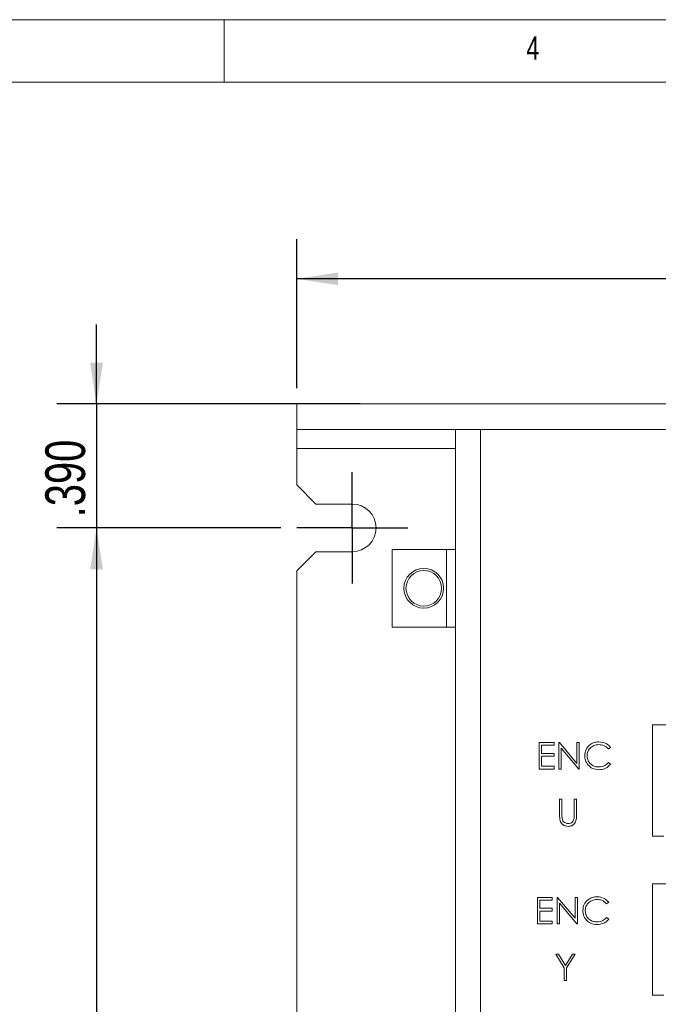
# Model space of a CAD drawing. Header units: inches. Extents: x 0.2 to 16.3, y 0.2 to 11.5.
# Tile 53 of 69: x 5.7 to 7.7, y 8.4 to 11.5. Entities that reach past the tile are written whole.
import ezdxf

# ---------------------------------------------------------------- set-up
doc = ezdxf.new("R2010")
doc.units = ezdxf.units.IN
doc.header["$MEASUREMENT"] = 0
doc.layers.add('FORMAT', color=7, linetype='Continuous')
doc.styles.add('SLDTEXTSTYLE0', font='TXT', dxfattribs={"width": 0.75})
doc.dimstyles.new('SLDDIMSTYLE0', dxfattribs={"dimtxt": 0.125, "dimasz": 0.13, "dimexe": 0, "dimexo": 0.0625, "dimgap": 0.03125, "dimtad": 2, "dimdec": 3, "dimzin": 4, "dimdsep": 46, "dimtxsty": 'Standard', "dimsah": 1, "dimcen": 0.09, "dimadec": 0, "dimazin": 0, "dimtfac": 1, "dimtdec": 3, "dimtofl": 0, "dimtmove": 0, "dimatfit": 3, "dimfxl": 0, "dimtolj": 1, "dimtzin": 12, "dimarcsym": 0})
doc.dimstyles.new('SLDDIMSTYLE1', dxfattribs={"dimtxt": 0.125, "dimasz": 0.13, "dimexe": 0, "dimexo": 0.0625, "dimgap": 0.03125, "dimtad": 2, "dimdec": 3, "dimzin": 4, "dimdsep": 46, "dimtxsty": 'Standard', "dimsah": 1, "dimcen": 0.09, "dimadec": 0, "dimazin": 0, "dimtfac": 1, "dimtdec": 3, "dimtofl": 0, "dimtmove": 0, "dimatfit": 3, "dimfxl": 0, "dimtolj": 1, "dimtzin": 12, "dimarcsym": 0})

# ---------------------------------------------------------------- blocks, each defined once
blk = doc.blocks.new('*D3')
at = {"layer": 'FORMAT'}
for p, q in [((6.5277, 10.3368), (6.5277, 10.8055)), ((11.5277, 10.3368), (11.5277, 10.8055)), ((11.5277, 10.6805), (6.5277, 10.6805))]:
    blk.add_line(p, q, dxfattribs=at)
for points in [[(6.5277, 10.6805), (6.6577, 10.6605), (6.6577, 10.7005)], [(11.5277, 10.6805), (11.3977, 10.7005), (11.3977, 10.6605)]]:
    blk.add_solid(points, dxfattribs=at)
at = {"layer": 'FORMAT', "insert": (8.8199, 10.8416), "char_height": 0.125, "attachment_point": 1, "style": 'SLDTEXTSTYLE0'}
blk.add_mtext('5.000', dxfattribs=at)
blk = doc.blocks.new('*D4')
at = {"layer": 'FORMAT'}
for p, q in [((5.8977, 10.2868), (5.8977, 10.5368)), ((6.7277, 10.2868), (5.7727, 10.2868)), ((5.8977, 10.2868), (5.8977, 9.8968)), ((6.4777, 9.8968), (5.7727, 9.8968)), ((5.8977, 9.8968), (5.8977, 9.6468))]:
    blk.add_line(p, q, dxfattribs=at)
for points in [[(5.8977, 10.2868), (5.9177, 10.4168), (5.8777, 10.4168)], [(5.8977, 9.8968), (5.8777, 9.7668), (5.9177, 9.7668)]]:
    blk.add_solid(points, dxfattribs=at)
at = {"layer": 'FORMAT', "insert": (5.7366, 9.9302), "char_height": 0.125, "attachment_point": 1, "rotation": 90, "style": 'SLDTEXTSTYLE0'}
blk.add_mtext('.390', dxfattribs=at)
blk = doc.blocks.new('*D5')
at = {"layer": 'FORMAT'}
for p, q in [((6.4777, 9.8968), (5.7727, 9.8968)), ((5.8977, 9.8968), (5.8977, 6.6468)), ((6.4777, 6.6468), (5.7727, 6.6468))]:
    blk.add_line(p, q, dxfattribs=at)
for points in [[(5.8977, 9.8968), (5.8777, 9.7668), (5.9177, 9.7668)], [(5.8977, 6.6468), (5.9177, 6.7768), (5.8777, 6.7768)]]:
    blk.add_solid(points, dxfattribs=at)
at = {"layer": 'FORMAT', "insert": (5.7366, 8.064), "char_height": 0.125, "attachment_point": 1, "rotation": 90, "style": 'SLDTEXTSTYLE0'}
blk.add_mtext('3.250', dxfattribs=at)
blk = doc.blocks.new('SW_CENTERMARKSYMBOL_0')
at = {"layer": 'FORMAT', "color": 0}
for p, q in [((0, 0.1), (0, 0.175)), ((0, 0), (0, 0.1)), ((-0.1, 0), (-0.175, 0)), ((0, 0), (-0.1, 0)), ((0, 0), (0, -0.1)), ((0, 0), (0.1, 0)), ((0.1, 0), (0.175, 0)), ((0, -0.1), (0, -0.175))]:
    blk.add_line(p, q, dxfattribs=at)

msp = doc.modelspace()

# ---------------------------------------------------------------- linework, layer by layer
at = {"color": 7, "linetype": 'Continuous', "lineweight": 0}
for p, q in [((16.3386, 11.4961), (0.1969, 11.4961)), ((6.2992, 11.2992), (6.2992, 11.4961)), ((16.1417, 11.2992), (0.3937, 11.2992))]:
    msp.add_line(p, q, dxfattribs=at)
at = {"color": 7, "linetype": 'Continuous', "lineweight": 15}
for p, q in [((6.5277, 10.2868), (6.5277, 10.2068)), ((11.5277, 10.2868), (6.5277, 10.2868)), ((6.5877, 10.2868), (6.5277, 10.2868)), ((6.7027, 10.2868), (6.5877, 10.2868)), ((6.7777, 10.2868), (6.7027, 10.2868)), ((11.5277, 10.2068), (6.5277, 10.2068)), ((6.5877, 10.2068), (6.5277, 10.2068)), ((6.5277, 10.2068), (6.5277, 10.1468)), ((6.7027, 10.2068), (6.5877, 10.2068)), ((6.7777, 10.2068), (6.7027, 10.2068)), ((7.0277, 6.2908), (7.0277, 10.2068)), ((7.1067, 10.2068), (7.1067, 6.2908)), ((6.5277, 10.1468), (6.5277, 10.0318)), ((7.0277, 10.1468), (6.5277, 10.1468)), ((6.5277, 10.0318), (6.5877, 9.9718)), ((6.5877, 9.9718), (6.7027, 9.9718)), ((6.8277, 9.8293), (6.8277, 9.5843)), ((6.9987, 9.8293), (6.8277, 9.8293)), ((6.9987, 9.8293), (7.0277, 9.8293)), ((6.9987, 9.8293), (6.9987, 9.5843)), ((6.5877, 9.8218), (6.5277, 9.7618)), ((6.7027, 9.8218), (6.5877, 9.8218)), ((6.5277, 9.7618), (6.5277, 6.7818)), ((6.8277, 9.5843), (6.9987, 9.5843)), ((7.0277, 9.5843), (6.9987, 9.5843)), ((7.6477, 9.2768), (10.3927, 9.2768)), ((7.6477, 8.9268), (7.6477, 9.2768)), ((7.2911, 9.2213), (7.3381, 9.2213)), ((7.2911, 9.1379), (7.2911, 9.2213)), ((7.2986, 9.2127), (7.2986, 9.1871)), ((7.3381, 9.2127), (7.2986, 9.2127)), ((7.3381, 9.2213), (7.3381, 9.2127)), ((7.3531, 9.2213), (7.3546, 9.2213)), ((7.3531, 9.1379), (7.3531, 9.2213)), ((7.3546, 9.2213), (7.4097, 9.1557)), ((7.4155, 9.1379), (7.3605, 9.2034)), ((7.3605, 9.2034), (7.3605, 9.1379)), ((7.4097, 9.2213), (7.4172, 9.2213)), ((7.4097, 9.1557), (7.4097, 9.2213)), ((7.4172, 9.2213), (7.4172, 9.1379)), ((7.5155, 9.206), (7.5089, 9.201)), ((7.2986, 9.1871), (7.3381, 9.1871)), ((7.2986, 9.1785), (7.2986, 9.1465)), ((7.3381, 9.1785), (7.2986, 9.1785)), ((7.3381, 9.1871), (7.3381, 9.1785)), ((7.2986, 9.1465), (7.3381, 9.1465)), ((7.3381, 9.1465), (7.3381, 9.1379)), ((7.5089, 9.1582), (7.5155, 9.1533)), ((7.3381, 9.1379), (7.2911, 9.1379)), ((7.3605, 9.1379), (7.3531, 9.1379)), ((7.4172, 9.1379), (7.4155, 9.1379)), ((7.3552, 9.043), (7.3627, 9.043)), ((7.3552, 8.9927), (7.3552, 9.043)), ((7.3627, 9.043), (7.3627, 8.9931)), ((7.4011, 9.043), (7.4086, 9.043)), ((7.4011, 8.9931), (7.4011, 9.043)), ((7.4086, 9.043), (7.4086, 8.9927)), ((7.6829, 8.9268), (7.6477, 8.9268)), ((7.6477, 8.7768), (10.3927, 8.7768)), ((7.6477, 8.4268), (7.6477, 8.7768)), ((7.2852, 8.7338), (7.3322, 8.7338)), ((7.2852, 8.6505), (7.2852, 8.7338)), ((7.2927, 8.7253), (7.2927, 8.6996)), ((7.3322, 8.7253), (7.2927, 8.7253)), ((7.3322, 8.7338), (7.3322, 8.7253)), ((7.3472, 8.7338), (7.3488, 8.7338)), ((7.3472, 8.6505), (7.3472, 8.7338)), ((7.3488, 8.7338), (7.4038, 8.6682)), ((7.4096, 8.6505), (7.3547, 8.7159)), ((7.3547, 8.7159), (7.3547, 8.6505)), ((7.4038, 8.7338), (7.4113, 8.7338)), ((7.4038, 8.6682), (7.4038, 8.7338)), ((7.4113, 8.7338), (7.4113, 8.6505)), ((7.5096, 8.7185), (7.503, 8.7135)), ((7.2927, 8.6996), (7.3322, 8.6996)), ((7.2927, 8.6911), (7.2927, 8.659)), ((7.3322, 8.6911), (7.2927, 8.6911)), ((7.3322, 8.6996), (7.3322, 8.6911)), ((7.3322, 8.6505), (7.2852, 8.6505)), ((7.2927, 8.659), (7.3322, 8.659)), ((7.3322, 8.659), (7.3322, 8.6505)), ((7.3547, 8.6505), (7.3472, 8.6505)), ((7.4113, 8.6505), (7.4096, 8.6505)), ((7.503, 8.6708), (7.5096, 8.6658)), ((7.3429, 8.5556), (7.3515, 8.5556)), ((7.3696, 8.5118), (7.3429, 8.5556)), ((7.3515, 8.5556), (7.3734, 8.5197)), ((7.3734, 8.5197), (7.3953, 8.5556)), ((7.4038, 8.5556), (7.3771, 8.5118)), ((7.3953, 8.5556), (7.4038, 8.5556)), ((7.3696, 8.4722), (7.3696, 8.5118)), ((7.3771, 8.5118), (7.3771, 8.4722)), ((7.3771, 8.4722), (7.3696, 8.4722)), ((7.6829, 8.4268), (7.6477, 8.4268))]:
    msp.add_line(p, q, dxfattribs=at)
for radius in [0.0625, 0.056]:
    msp.add_circle((6.9277, 9.7068), radius, dxfattribs=at)
msp.add_arc((6.7027, 9.8968), 0.075, 270, 90, dxfattribs=at)
for points, knots in [([(7.4343, 9.1801), (7.435, 9.1866), (7.4365, 9.1997), (7.4489, 9.214), (7.4637, 9.2223), (7.474, 9.223), (7.4791, 9.2234)], [0, 0, 0, 0, 0.279512, 0.55908, 0.779374, 1, 1, 1, 1]), ([(7.4786, 9.2149), (7.4733, 9.2143), (7.4627, 9.213), (7.4503, 9.204), (7.4429, 9.1921), (7.4421, 9.1837), (7.4417, 9.1795)], [0, 0, 0, 0, 0.2798566, 0.5595191, 0.779686, 1, 1, 1, 1]), ([(7.5089, 9.201), (7.5041, 9.2055), (7.4954, 9.2135), (7.4838, 9.2144), (7.4786, 9.2149)], [0, 0, 0, 0, 0.5584272, 1, 1, 1, 1]), ([(7.4791, 9.2234), (7.4871, 9.2225), (7.5014, 9.2209), (7.5112, 9.2106), (7.5155, 9.206)], [0, 0, 0, 0, 0.559517, 1, 1, 1, 1]), ([(7.4448, 9.1504), (7.4414, 9.1554), (7.4352, 9.1645), (7.4346, 9.1753), (7.4343, 9.1801)], [0, 0, 0, 0, 0.5590282, 1, 1, 1, 1]), ([(7.4417, 9.1795), (7.4424, 9.1741), (7.4436, 9.1634), (7.4541, 9.1517), (7.4665, 9.1452), (7.4749, 9.1447), (7.4792, 9.1444)], [0, 0, 0, 0, 0.2794349, 0.5589217, 0.7792829, 1, 1, 1, 1]), ([(7.4792, 9.1358), (7.4718, 9.1364), (7.4587, 9.1375), (7.4491, 9.1465), (7.4448, 9.1504)], [0, 0, 0, 0, 0.5598049, 1, 1, 1, 1]), ([(7.4792, 9.1444), (7.4856, 9.1451), (7.4971, 9.1465), (7.5053, 9.1547), (7.5089, 9.1582)], [0, 0, 0, 0, 0.558773, 1, 1, 1, 1]), ([(7.5155, 9.1533), (7.5129, 9.1503), (7.5078, 9.1445), (7.4954, 9.1374), (7.4853, 9.1364), (7.4792, 9.1358)], [0, 0, 0, 0, 0.28041, 0.560796, 1, 1, 1, 1]), ([(7.3567, 8.9751), (7.3562, 8.9784), (7.3552, 8.9842), (7.3552, 8.9901), (7.3552, 8.9927)], [0, 0, 0, 0, 0.5594978, 1, 1, 1, 1]), ([(7.3627, 8.9931), (7.3627, 8.991), (7.3627, 8.9873), (7.3629, 8.9836), (7.363, 8.982)], [0, 0, 0, 0, 0.56013, 1, 1, 1, 1]), ([(7.4086, 8.9927), (7.4086, 8.988), (7.4084, 8.9788), (7.4034, 8.9665), (7.3937, 8.9587), (7.3864, 8.9579), (7.3827, 8.9575)], [0, 0, 0, 0, 0.281654, 0.560111, 0.780079, 1, 1, 1, 1]), ([(7.4003, 8.9802), (7.4006, 8.9826), (7.4012, 8.9869), (7.4012, 8.9912), (7.4011, 8.9931)], [0, 0, 0, 0, 0.559624, 1, 1, 1, 1]), ([(7.3827, 8.9575), (7.3796, 8.9578), (7.3732, 8.9582), (7.3653, 8.9623), (7.3594, 8.9682), (7.3576, 8.9728), (7.3567, 8.9751)], [0, 0, 0, 0, 0.280221, 0.559914, 0.77995, 1, 1, 1, 1]), ([(7.363, 8.982), (7.3635, 8.9795), (7.3646, 8.9744), (7.3717, 8.9678), (7.3783, 8.9667), (7.3823, 8.9661)], [0, 0, 0, 0, 0.281059, 0.56082, 1, 1, 1, 1]), ([(7.3823, 8.9661), (7.3846, 8.9663), (7.3892, 8.9668), (7.3948, 8.9704), (7.3986, 8.975), (7.3997, 8.9784), (7.4003, 8.9802)], [0, 0, 0, 0, 0.279785, 0.559378, 0.779569, 1, 1, 1, 1]), ([(7.4284, 8.6926), (7.4291, 8.6992), (7.4307, 8.7122), (7.443, 8.7265), (7.4578, 8.7348), (7.4681, 8.7356), (7.4732, 8.736)], [0, 0, 0, 0, 0.279512, 0.559079, 0.779373, 1, 1, 1, 1]), ([(7.4728, 8.7274), (7.4674, 8.7268), (7.4568, 8.7256), (7.4444, 8.7165), (7.437, 8.7046), (7.4362, 8.6963), (7.4359, 8.6921)], [0, 0, 0, 0, 0.279856, 0.559518, 0.779685, 1, 1, 1, 1]), ([(7.503, 8.7135), (7.4982, 8.718), (7.4896, 8.726), (7.4779, 8.727), (7.4728, 8.7274)], [0, 0, 0, 0, 0.5584272, 1, 1, 1, 1]), ([(7.4732, 8.736), (7.4812, 8.7351), (7.4955, 8.7335), (7.5053, 8.7231), (7.5096, 8.7185)], [0, 0, 0, 0, 0.559516, 1, 1, 1, 1]), ([(7.439, 8.6629), (7.4355, 8.668), (7.4293, 8.677), (7.4287, 8.6878), (7.4284, 8.6926)], [0, 0, 0, 0, 0.559029, 1, 1, 1, 1]), ([(7.4359, 8.6921), (7.4365, 8.6867), (7.4378, 8.6759), (7.4482, 8.6643), (7.4606, 8.6578), (7.469, 8.6572), (7.4733, 8.6569)], [0, 0, 0, 0, 0.279434, 0.558921, 0.779282, 1, 1, 1, 1]), ([(7.4733, 8.6483), (7.466, 8.649), (7.4528, 8.6501), (7.4432, 8.659), (7.439, 8.6629)], [0, 0, 0, 0, 0.559804, 1, 1, 1, 1]), ([(7.4733, 8.6569), (7.4797, 8.6577), (7.4913, 8.6591), (7.4994, 8.6672), (7.503, 8.6708)], [0, 0, 0, 0, 0.558773, 1, 1, 1, 1]), ([(7.5096, 8.6658), (7.507, 8.6629), (7.5019, 8.657), (7.4895, 8.6499), (7.4795, 8.6489), (7.4733, 8.6483)], [0, 0, 0, 0, 0.28041, 0.560796, 1, 1, 1, 1])]:
    msp.add_open_spline(points, degree=3, knots=knots, dxfattribs=at)

# ---------------------------------------------------------------- block references
at = {"layer": 'FORMAT'}
msp.add_blockref('SW_CENTERMARKSYMBOL_0', (6.7027, 9.8968), dxfattribs=at)

# ---------------------------------------------------------------- texts
at = {"color": 7, "linetype": 'Continuous', "lineweight": 0, "insert": (7.2507, 11.4436), "char_height": 0.0729, "attachment_point": 1, "style": 'SLDTEXTSTYLE0'}
msp.add_mtext('4', dxfattribs=at)

# ---------------------------------------------------------------- dimensions: what is measured, and where the dimension line sits
at = {"layer": 'FORMAT'}
dim = msp.add_linear_dim(base=(6.5277, 10.6805), p1=(11.5277, 10.2868), p2=(6.5277, 10.2868), dimstyle='SLDDIMSTYLE0', dxfattribs=at)
dim.commit()
dim.dimension.update_dxf_attribs({"geometry": '*D3', "text_midpoint": (9.0277, 10.6805), "dimtype": 160})
for base, p1, p2, dimstyle, picture, middle in [((5.8977, 9.8968), (6.7777, 10.2868), (6.5277, 9.8968), 'SLDDIMSTYLE1', '*D4', (5.8977, 10.0918)), ((5.8977, 6.6468), (6.5277, 9.8968), (6.5277, 6.6468), 'SLDDIMSTYLE0', '*D5', (5.8977, 8.2718))]:
    dim = msp.add_linear_dim(base=base, p1=p1, p2=p2, angle=90, dimstyle=dimstyle, dxfattribs=at)
    dim.commit()
    dim.dimension.update_dxf_attribs({"geometry": picture, "text_midpoint": middle, "dimtype": 160})

doc.saveas('drawing.dxf')
